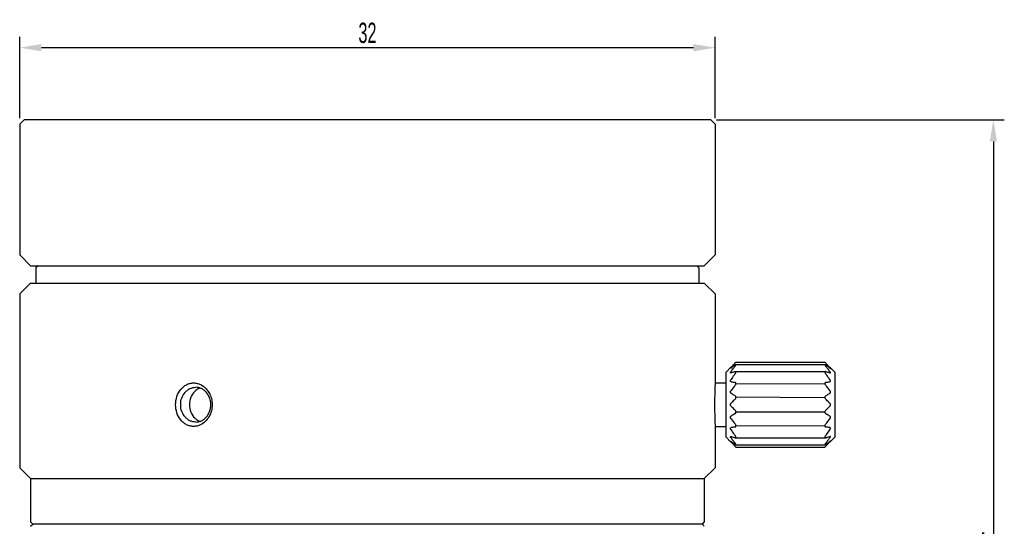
# Model space of a CAD drawing. Header units: millimetres. Extents: x 86 to 390, y 67 to 240.
# Tile 4 of 5: x 99 to 234, y 170 to 240. Entities that reach past the tile are written whole.
import ezdxf

# ---------------------------------------------------------------- set-up
doc = ezdxf.new("R2010")
doc.units = ezdxf.units.MM
doc.header["$LTSCALE"] = 23.1
doc.header["$PDMODE"] = 3
doc.header["$PDSIZE"] = 8
doc.layers.get('0').update_dxf_attribs({"linetype": 'CONTINUOUS'})
doc.layers.get('Defpoints').update_dxf_attribs({"linetype": 'CONTINUOUS'})
doc.layers.add('F4029A-JG0_PBL1', color=7, linetype='CONTINUOUS')
doc.styles.get("Standard").update_dxf_attribs({"font": 'txt', "width": 0.6})
doc.dimstyles.get("Standard").update_dxf_attribs({"dimtxt": 2.8, "dimasz": 3, "dimexe": 1.5, "dimexo": 0.8, "dimtad": 1, "dimdec": 4, "dimdsep": 46, "dimtxsty": 'STANDARD', "dimblk": '_FILLED', "dimblk1": '_FILLED', "dimblk2": '_FILLED', "dimcen": 0.09, "dimadec": 4, "dimazin": 2, "dimtol": 1, "dimtp": 0.0001, "dimtm": 0.0001, "dimtfac": 1, "dimtdec": 4, "dimtofl": 0, "dimtmove": 0, "dimatfit": 3, "dimldrblk": '_FILLED', "dimfxl": 1, "dimtolj": 1, "dimarcsym": 0})

# ---------------------------------------------------------------- blocks, each defined once
blk = doc.blocks.new('_FILLED')
at = {"color": 0, "linetype": 'ByBlock'}
blk.add_solid([(0, 0), (-1, 0.167), (-1, -0.167)], dxfattribs=at)
blk = doc.blocks.new('*D9')
at = {"color": 0, "lineweight": -2, "transparency": 16777216}
for p, q in [((98.56, 226.04), (98.56, 237.29)), ((194.56, 226.04), (194.56, 237.29)), ((101.56, 235.79), (191.56, 235.79))]:
    blk.add_line(p, q, dxfattribs=at)
at = {"layer": 'Defpoints', "color": 0, "transparency": 16777216}
for p in [(194.56, 235.79), (98.56, 225.24), (194.56, 225.24)]:
    blk.add_point(p, dxfattribs=at)
at = {"color": 0, "lineweight": -2, "transparency": 16777216, "xscale": 3, "yscale": 3, "zscale": 3, "rotation": 180}
blk.add_blockref('_FILLED', (98.56, 235.79), dxfattribs=at)
at = {"color": 0, "lineweight": -2, "transparency": 16777216, "xscale": 3, "yscale": 3, "zscale": 3}
blk.add_blockref('_FILLED', (194.56, 235.79), dxfattribs=at)
at = {"color": 0, "transparency": 16777216, "insert": (146.56, 237.82), "char_height": 2.8, "attachment_point": 5}
blk.add_mtext('\\A1;32', dxfattribs=at)
blk = doc.blocks.new('*D10')
at = {"color": 0, "lineweight": -2, "transparency": 16777216}
for p, q in [((194.76, 225.84), (234.46, 225.84)), ((232.96, 222.84), (232.96, 110.63)), ((194.76, 107.63), (234.46, 107.63))]:
    blk.add_line(p, q, dxfattribs=at)
at = {"layer": 'Defpoints', "color": 0, "transparency": 16777216}
for p in [(193.96, 225.84), (193.96, 107.63), (232.96, 107.63)]:
    blk.add_point(p, dxfattribs=at)
at = {"color": 0, "lineweight": -2, "transparency": 16777216, "xscale": 3, "yscale": 3, "zscale": 3}
for p, rotation in [((232.96, 225.84), 90), ((232.96, 107.63), 270)]:
    blk.add_blockref('_FILLED', p, dxfattribs=dict(at, rotation=rotation))
at = {"color": 0, "transparency": 16777216, "insert": (230.94, 166.73), "char_height": 2.8, "attachment_point": 5, "rotation": 90}
blk.add_mtext('\\A1;39.4', dxfattribs=at)

msp = doc.modelspace()

# ---------------------------------------------------------------- linework, layer by layer
for p, q in [((197.41987, 189.36272), (209.6937, 189.40493)), ((197.42033, 187.53804), (209.69413, 187.47697)), ((197.41961, 185.50769), (209.69413, 185.47353)), ((197.42065, 183.58297), (209.6937, 183.54549))]:
    msp.add_line(p, q)
at = {"layer": 'F4029A-JG0_PBL1', "color": 0, "linetype": 'Continuous'}
for p, q in [((98.55869, 225.23525), (99.15869, 225.83525)), ((193.95869, 225.83525), (99.15869, 225.83525)), ((194.55869, 225.23525), (193.95869, 225.83525)), ((98.55869, 225.23525), (98.55869, 207.17525)), ((194.55869, 225.23525), (194.55869, 207.17525)), ((98.55869, 207.17525), (100.05869, 205.67525)), ((194.55869, 207.17525), (193.05869, 205.67525)), ((100.05869, 205.67525), (193.05869, 205.67525)), ((101.10869, 205.67525), (100.80869, 205.37525)), ((100.80869, 205.37525), (100.80869, 203.27525)), ((192.00869, 205.67525), (192.30869, 205.37525)), ((192.30869, 205.37525), (192.30869, 203.27525)), ((100.05869, 203.27525), (98.55869, 201.77525)), ((100.05869, 203.27525), (193.05869, 203.27525)), ((193.05869, 203.27525), (194.55869, 201.77525)), ((98.55869, 201.77525), (98.55869, 177.77525)), ((194.55869, 201.77525), (194.55869, 189.47525)), ((196.05869, 190.97525), (196.71965, 191.63621)), ((197.4065, 192.00464), (209.71088, 192.00464)), ((197.42369, 192.34025), (209.69369, 192.34025)), ((211.05869, 190.97525), (210.39773, 191.63621)), ((196.05869, 181.97525), (196.05869, 190.97525)), ((197.35671, 191.03829), (209.76067, 191.03829)), ((211.05869, 190.97525), (211.05869, 181.97525)), ((194.55869, 189.47525), (196.05869, 189.47525)), ((194.55869, 183.47525), (196.05869, 183.47525)), ((194.55869, 183.47525), (194.55869, 177.77525)), ((196.05869, 181.97525), (196.71965, 181.31429)), ((197.35671, 181.91221), (209.76067, 181.91221)), ((197.4065, 180.94586), (209.71088, 180.94586)), ((211.05869, 181.97525), (210.39773, 181.31429)), ((197.36008, 180.67693), (197.42369, 180.61025)), ((197.42369, 180.61025), (209.69369, 180.61025)), ((209.7573, 180.67693), (209.69369, 180.61025)), ((98.55869, 177.77525), (100.05869, 176.27525)), ((194.55869, 177.77525), (193.05869, 176.27525)), ((100.05869, 176.27525), (100.05869, 170.27525)), ((100.05869, 176.27525), (193.05869, 176.27525)), ((193.05869, 176.27525), (193.05869, 170.27525)), ((100.05869, 170.27525), (100.35869, 169.97525)), ((100.05869, 169.67525), (100.35869, 169.97525)), ((192.75869, 169.97525), (100.35869, 169.97525)), ((193.05869, 170.27525), (192.75869, 169.97525)), ((193.05869, 169.67525), (192.75869, 169.97525))]:
    msp.add_line(p, q, dxfattribs=at)
for points in [[(197.41707, 180.61723), (197.42216, 180.61196), (197.42369, 180.61025)], [(209.70031, 180.61723), (209.69522, 180.61196), (209.69369, 180.61025)]]:
    msp.add_lwpolyline(points, dxfattribs=at)
for centre, radius, start, end in [((209.33888, 180.40835), 16.85778, 137.6752984, 138.3457632), ((205.99328, 179.47032), 15.20782, 126.1909306, 127.4623979), ((211.49865, 178.43399), 19.78399, 136.4562234, 137.6594005), ((207.97805, 176.77505), 18.55502, 125.6707669, 126.2228121), ((216.77463, 176.05266), 25.03278, 141.0408165, 142.1301736), ((208.95632, 175.41454), 20.23072, 125.4186164, 125.6746543), ((214.00798, 176.05826), 23.23954, 135.9346178, 136.47264), ((209.70517, 174.36145), 21.52292, 125.1654045, 125.4185184), ((185.17648, 203.96095), 16.88298, 315.9424595, 316.5036129), ((221.9409, 203.96095), 16.88298, 223.4963871, 224.0575405), ((210.89213, 192.66957), 1.39446, 216.9374597, 218.9776214), ((192.52813, 175.49813), 24.04676, 43.849455, 44.0611402), ((197.78693, 174.89089), 20.87429, 54.329799, 54.8384769), ((189.31528, 175.22993), 26.34903, 38.4195734, 38.9455006), ((193.37338, 176.30994), 22.8748, 43.5938731, 43.8497345), ((195.52372, 178.3462), 19.91334, 42.3426283, 43.616891), ((199.95826, 177.90157), 17.16231, 53.1864364, 54.3577758), ((201.35101, 179.7663), 14.83488, 52.7031586, 53.1773648), ((197.77913, 180.40892), 16.85693, 41.6542266, 42.3240776), ((198.1385, 190.36974), 1.86853, 138.3057047, 139.5062728), ((197.46609, 190.5259), 0.90113, 143.334722, 146.1702905), ((212.34473, 179.47562), 19.43441, 142.7483873, 143.3959636), ((203.25611, 170.26426), 21.60044, 106.7986039, 107.5485799), ((214.99394, 176.96183), 22.40736, 142.7157372, 144.5374604), ((213.71726, 178.43299), 21.15805, 142.3203587, 142.7508343), ((214.65369, 177.71085), 22.34058, 142.1481464, 142.3225361), ((204.86296, 164.97706), 27.12643, 106.5011417, 106.8202355), ((205.63588, 162.37291), 29.84285, 106.3682582, 106.5038524), ((218.99809, 173.93846), 27.42469, 142.2649472, 142.7576697), ((206.23701, 160.32563), 31.97657, 106.2122159, 106.3679501), ((210.49947, 191.25829), 0.87458, 214.3663657, 217.7652381), ((201.15833, 161.27708), 30.98533, 73.4990787, 73.7901353), ((188.11921, 173.93839), 27.42479, 37.2423464, 37.7350531), ((192.12342, 176.96182), 22.40738, 35.4625395, 37.2842785), ((202.58518, 166.08814), 25.96715, 72.8501965, 73.5026109), ((191.31092, 176.81291), 23.80179, 37.8551368, 38.4193026), ((192.72194, 177.91093), 22.01389, 37.5197161, 37.8523681), ((193.63359, 178.61128), 20.86428, 37.2469431, 37.5190336), ((203.96802, 170.59703), 21.25099, 72.6192305, 72.828106), ((194.77339, 179.47617), 19.43348, 36.6040271, 37.2510094), ((204.37748, 171.90571), 19.87974, 72.4435526, 72.6187764), ((201.84509, 180.41613), 14.01854, 52.5253681, 52.7002125), ((208.97887, 190.36974), 1.86853, 40.4937272, 41.6942953), ((209.65129, 190.5259), 0.90113, 33.8297095, 36.665278), ((242.47161, 186.47525), 48.00675, 176.4171831, 183.5828169), ((203.62331, 229.73405), 40.67164, 260.2609659, 261.0690602), ((202.85264, 233.63604), 44.62591, 278.9667427, 279.7032313), ((124.05084, 187.04164), 1.8345, 108.8953341, 112.9146828), ((124.05089, 185.90899), 1.83464, 247.0400778, 251.1083094), ((204.26474, 139.31446), 44.62591, 98.9667427, 99.7032313), ((214.99396, 195.98868), 22.40738, 215.4625395, 217.2842785), ((218.99817, 199.01211), 27.42479, 217.2423464, 217.7350531), ((196.61792, 181.69222), 0.87457, 34.3655912, 37.7652584), ((203.49406, 143.21645), 40.67164, 80.2609659, 81.0690602), ((188.11929, 199.01204), 27.42469, 322.2649472, 322.7576697), ((192.12343, 195.98867), 22.40736, 322.7157372, 324.5374604), ((202.73989, 201.04479), 19.87974, 252.4435526, 252.6187764), ((212.34399, 193.47433), 19.43348, 216.6040271, 217.2510094), ((205.27229, 192.53437), 14.01854, 232.5253681, 232.7002125), ((209.33824, 192.54158), 16.85693, 221.6542266, 222.3240776), ((205.76636, 193.1842), 14.83488, 232.7031586, 233.1773648), ((203.14936, 202.35347), 21.25099, 252.6192305, 252.828106), ((213.48379, 194.33922), 20.86428, 217.2469431, 217.5190336), ((211.59365, 194.6043), 19.91334, 222.3426283, 223.616891), ((204.53219, 206.86236), 25.96715, 252.8501965, 253.5026109), ((207.15911, 195.04893), 17.16231, 233.1864364, 234.3577758), ((214.39544, 195.03957), 22.01389, 217.5197161, 217.8523681), ((215.80645, 196.13759), 23.80179, 217.8551368, 218.4193026), ((217.8021, 197.72057), 26.34903, 218.4195734, 218.9455006), ((205.95905, 211.67342), 30.98533, 253.4990787, 253.7901353), ((209.33045, 198.05961), 20.87429, 234.329799, 234.8384769), ((213.74399, 196.64056), 22.8748, 223.5938731, 223.8497345), ((214.58924, 197.45237), 24.04676, 223.849455, 224.0611402), ((196.22528, 180.28095), 1.39443, 36.9369876, 38.9776417), ((200.88036, 212.62488), 31.97657, 286.2122159, 286.3679501), ((190.34275, 196.89784), 25.03278, 321.0408165, 322.1301736), ((197.4122, 198.58905), 21.52292, 305.1654045, 305.4185184), ((193.10939, 196.89225), 23.23954, 315.9346178, 316.47264), ((198.16106, 197.53596), 20.23072, 305.4186164, 305.6746543), ((201.4815, 210.57759), 29.84285, 286.3682582, 286.5038524), ((195.61873, 194.51651), 19.78399, 316.4562234, 317.6594005), ((202.25441, 207.97344), 27.12643, 286.5011417, 286.8202355), ((199.13932, 196.17545), 18.55502, 305.6707669, 306.2228121), ((192.46369, 195.23965), 22.34058, 322.1481464, 322.3225361), ((203.86127, 202.68624), 21.60044, 286.7986039, 287.5485799), ((201.1241, 193.48018), 15.20782, 306.1909306, 307.4623979), ((193.40011, 194.51751), 21.15805, 322.3203587, 322.7508343), ((194.77265, 193.47488), 19.43441, 322.7483873, 323.3959636), ((197.7785, 192.54215), 16.85778, 317.6752984, 318.3457632), ((185.28635, 169.09507), 16.73063, 43.8088252, 44.059493), ((221.83102, 169.09507), 16.73063, 135.940507, 136.1911748)]:
    msp.add_arc(centre, radius, start, end, dxfattribs=at)
for points, knots in [([(197.40649, 192.00463), (197.4003, 192.00465), (197.3859, 192.00095), (197.35273, 191.98577), (197.32725, 191.96894), (197.30929, 191.95629)], [0, 0, 0, 0, 0.169485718, 0.398562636, 1, 1, 1, 1]), ([(197.30929, 191.79243), (197.32942, 191.81734), (197.3576, 191.85432), (197.3898, 191.90378), (197.40804, 191.93607), (197.4197, 191.96364), (197.42525, 191.98462), (197.42102, 192.00221), (197.41087, 192.00462), (197.40649, 192.00463)], [0, 0, 0, 0, 0.376203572, 0.545335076, 0.692906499, 0.811515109, 0.895190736, 0.948543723, 1, 1, 1, 1]), ([(209.71088, 192.00463), (209.70697, 192.00463), (209.69852, 192.00312), (209.69239, 191.99004), (209.69495, 191.97305), (209.70238, 191.95132), (209.71529, 191.92518), (209.73962, 191.88393), (209.76162, 191.85279), (209.77755, 191.83158)], [0, 0, 0, 0, 0.056975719, 0.111175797, 0.190100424, 0.302432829, 0.445646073, 0.613642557, 1, 1, 1, 1]), ([(209.80809, 191.95629), (209.79013, 191.96894), (209.76465, 191.98577), (209.73148, 192.00095), (209.71707, 192.00465), (209.71088, 192.00463)], [0, 0, 0, 0, 0.601437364, 0.830514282, 1, 1, 1, 1]), ([(196.70107, 190.85178), (196.68939, 190.85179), (196.66098, 190.8589), (196.65683, 190.89834), (196.66528, 190.92981), (196.68324, 190.97354), (196.70287, 191.00566), (196.71753, 191.02758)], [0, 0, 0, 0, 0.163753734, 0.342763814, 0.473303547, 0.630217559, 1, 1, 1, 1]), ([(196.66353, 191.49323), (196.66208, 191.49323), (196.65846, 191.49436), (196.65871, 191.50124), (196.66208, 191.50884), (196.66823, 191.51975), (196.67727, 191.53286), (196.69362, 191.55462), (196.70756, 191.5714), (196.71753, 191.5831)], [0, 0, 0, 0, 0.038751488, 0.08237597, 0.158417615, 0.269873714, 0.414280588, 0.587329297, 1, 1, 1, 1]), ([(196.74326, 191.54157), (196.72731, 191.52934), (196.7054, 191.513), (196.67846, 191.49777), (196.66775, 191.49321), (196.66353, 191.49323)], [0, 0, 0, 0, 0.642620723, 0.864898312, 1, 1, 1, 1]), ([(196.74326, 190.85946), (196.73951, 190.85827), (196.72577, 190.85431), (196.71145, 190.85178), (196.70107, 190.85178)], [0, 0, 0, 0, 0.274730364, 1, 1, 1, 1]), ([(197.35671, 191.03829), (197.35298, 191.03829), (197.33694, 191.0375), (197.32112, 191.03406), (197.30929, 191.03062)], [0, 0, 0, 0, 0.232266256, 1, 1, 1, 1]), ([(197.30929, 190.72267), (197.33591, 190.75707), (197.37178, 190.8104), (197.4066, 190.88468), (197.42206, 190.93561), (197.42568, 190.97974), (197.41471, 191.01528), (197.38824, 191.03567), (197.36734, 191.03829), (197.35671, 191.03829)], [0, 0, 0, 0, 0.33972396, 0.498712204, 0.639428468, 0.753345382, 0.840850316, 0.916940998, 1, 1, 1, 1]), ([(209.76067, 191.03829), (209.751, 191.03829), (209.73226, 191.03614), (209.69713, 191.01371), (209.69052, 190.96267), (209.70195, 190.91126), (209.72718, 190.84455), (209.75587, 190.79635), (209.77755, 190.7646)], [0, 0, 0, 0, 0.087569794, 0.167223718, 0.358846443, 0.494428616, 0.651720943, 1, 1, 1, 1]), ([(209.80809, 191.03062), (209.80396, 191.03182), (209.78846, 191.0359), (209.77241, 191.03829), (209.76067, 191.03829)], [0, 0, 0, 0, 0.268052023, 1, 1, 1, 1]), ([(210.37411, 191.54157), (210.39007, 191.52934), (210.41197, 191.513), (210.43892, 191.49777), (210.44962, 191.49321), (210.45385, 191.49323)], [0, 0, 0, 0, 0.642620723, 0.864898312, 1, 1, 1, 1]), ([(210.37411, 190.85946), (210.37787, 190.85827), (210.39161, 190.85431), (210.40592, 190.85178), (210.41631, 190.85178)], [0, 0, 0, 0, 0.274730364, 1, 1, 1, 1]), ([(210.45385, 191.49323), (210.45529, 191.49323), (210.45891, 191.49436), (210.45867, 191.50124), (210.45529, 191.50884), (210.44915, 191.51975), (210.4401, 191.53286), (210.42375, 191.55462), (210.40982, 191.5714), (210.39985, 191.5831)], [0, 0, 0, 0, 0.038751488, 0.08237597, 0.158417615, 0.269873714, 0.414280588, 0.587329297, 1, 1, 1, 1]), ([(210.41631, 190.85178), (210.42799, 190.85179), (210.45639, 190.8589), (210.46055, 190.89834), (210.45209, 190.92981), (210.43414, 190.97354), (210.4145, 191.00566), (210.39985, 191.02758)], [0, 0, 0, 0, 0.163753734, 0.342763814, 0.473303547, 0.630217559, 1, 1, 1, 1]), ([(122.55869, 183.47525), (122.39173, 183.47525), (122.05512, 183.51549), (121.57603, 183.69416), (121.14168, 183.98167), (120.63758, 184.49635), (120.19768, 185.33698), (120.02217, 186.47436), (120.19718, 187.61207), (120.63695, 188.45337), (121.14121, 188.96843), (121.57568, 189.25619), (122.05495, 189.43494), (122.39168, 189.47525), (122.55869, 189.47525)], [0, 0, 0, 0, 0.058210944, 0.11688132, 0.176740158, 0.238321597, 0.366501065, 0.499880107, 0.63331818, 0.761581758, 0.823193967, 0.883073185, 0.941772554, 1, 1, 1, 1]), ([(122.55869, 189.47525), (122.72157, 189.47525), (123.05142, 189.43678), (123.36414, 189.32601), (123.5139, 189.25452)], [0, 0, 0, 0, 0.49533186, 1, 1, 1, 1]), ([(123.5139, 189.25452), (123.75512, 189.13938), (124.20991, 188.81878), (124.72504, 188.15115), (125.05067, 187.34738), (125.16167, 186.47456), (125.05032, 185.60179), (124.72437, 184.79818), (124.20896, 184.1308), (123.75403, 183.81045), (123.51277, 183.69544)], [0, 0, 0, 0, 0.118866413, 0.242643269, 0.370287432, 0.500008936, 0.629728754, 0.757368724, 0.881140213, 1, 1, 1, 1]), ([(196.74326, 189.64855), (196.72106, 189.65237), (196.67208, 189.67484), (196.65442, 189.74514), (196.66412, 189.80587), (196.6892, 189.87803), (196.71995, 189.92914), (196.74326, 189.96192)], [0, 0, 0, 0, 0.181099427, 0.389597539, 0.525017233, 0.676636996, 1, 1, 1, 1]), ([(197.30929, 189.14061), (197.34138, 189.17883), (197.38313, 189.2426), (197.41648, 189.33593), (197.4295, 189.42019), (197.40957, 189.50139), (197.35456, 189.54409), (197.32447, 189.5531), (197.30929, 189.5555)], [0, 0, 0, 0, 0.300445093, 0.451735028, 0.592728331, 0.814409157, 0.907491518, 1, 1, 1, 1]), ([(209.80809, 189.5555), (209.79291, 189.5531), (209.76281, 189.54409), (209.7078, 189.50139), (209.68787, 189.42019), (209.7009, 189.33593), (209.73425, 189.2426), (209.776, 189.17883), (209.80809, 189.14061)], [0, 0, 0, 0, 0.092508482, 0.185590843, 0.407271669, 0.548264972, 0.699554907, 1, 1, 1, 1]), ([(210.37411, 189.64855), (210.39631, 189.65237), (210.44529, 189.67484), (210.46296, 189.74514), (210.45325, 189.80587), (210.42818, 189.87803), (210.39742, 189.92914), (210.37411, 189.96192)], [0, 0, 0, 0, 0.181099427, 0.389597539, 0.525017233, 0.676636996, 1, 1, 1, 1]), ([(122.85869, 184.07525), (122.72277, 184.07525), (122.44805, 184.10687), (122.054, 184.24546), (121.69173, 184.47055), (121.26557, 184.87668), (120.88331, 185.54975), (120.72777, 186.47525), (120.88331, 187.40075), (121.26557, 188.07382), (121.69173, 188.47995), (122.054, 188.70504), (122.44805, 188.84363), (122.72277, 188.87525), (122.85869, 188.87525)], [0, 0, 0, 0, 0.058104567, 0.11703082, 0.177192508, 0.239017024, 0.367202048, 0.5, 0.632797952, 0.760982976, 0.822807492, 0.88296918, 0.941895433, 1, 1, 1, 1]), ([(122.72184, 188.31668), (122.48841, 188.08673), (122.11689, 187.49926), (121.93346, 186.4778), (122.11511, 185.45593), (122.48552, 184.86762), (122.71852, 184.6371)], [0, 0, 0, 0, 0.243805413, 0.49994458, 0.756117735, 1, 1, 1, 1]), ([(123.33656, 188.73137), (123.28019, 188.70754), (123.05663, 188.59964), (122.85493, 188.44778), (122.72184, 188.31668)], [0, 0, 0, 0, 0.246745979, 1, 1, 1, 1]), ([(122.85869, 184.07525), (122.99461, 184.07525), (123.26933, 184.10687), (123.66338, 184.24546), (124.02565, 184.47055), (124.4518, 184.87668), (124.83406, 185.54975), (124.9896, 186.47525), (124.83406, 187.40075), (124.4518, 188.07382), (124.02565, 188.47995), (123.66338, 188.70504), (123.26933, 188.84363), (122.99461, 188.87525), (122.85869, 188.87525)], [0, 0, 0, 0, 0.058104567, 0.11703082, 0.177192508, 0.239017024, 0.367202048, 0.5, 0.632797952, 0.760982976, 0.822807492, 0.88296918, 0.941895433, 1, 1, 1, 1]), ([(196.74326, 188.05489), (196.71868, 188.07062), (196.67258, 188.11935), (196.65021, 188.22533), (196.67771, 188.33883), (196.71902, 188.40787), (196.74326, 188.4393)], [0, 0, 0, 0, 0.203608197, 0.445274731, 0.722991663, 1, 1, 1, 1]), ([(196.74326, 188.05489), (196.78927, 188.02546), (196.97627, 187.90741), (197.16573, 187.79326), (197.30929, 187.70887)], [0, 0, 0, 0, 0.246968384, 1, 1, 1, 1]), ([(197.30929, 187.23706), (197.34239, 187.2684), (197.4001, 187.34757), (197.43512, 187.48913), (197.4042, 187.62608), (197.34219, 187.68952), (197.30929, 187.70887)], [0, 0, 0, 0, 0.253637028, 0.531786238, 0.787580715, 1, 1, 1, 1]), ([(209.80809, 187.70887), (209.77518, 187.68952), (209.71317, 187.62608), (209.68225, 187.48913), (209.71728, 187.34757), (209.77499, 187.2684), (209.80809, 187.23706)], [0, 0, 0, 0, 0.212419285, 0.468213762, 0.746362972, 1, 1, 1, 1]), ([(209.80809, 187.70887), (209.85629, 187.7372), (210.04651, 187.84998), (210.23492, 187.96586), (210.37411, 188.05489)], [0, 0, 0, 0, 0.252839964, 1, 1, 1, 1]), ([(210.37411, 188.05489), (210.39869, 188.07062), (210.4448, 188.11935), (210.46716, 188.22533), (210.43966, 188.33883), (210.39836, 188.40787), (210.37411, 188.4393)], [0, 0, 0, 0, 0.203608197, 0.445274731, 0.722991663, 1, 1, 1, 1]), ([(196.74326, 186.27071), (196.7184, 186.29632), (196.67496, 186.35988), (196.65014, 186.47527), (196.67497, 186.59065), (196.71841, 186.65419), (196.74326, 186.67979)], [0, 0, 0, 0, 0.237386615, 0.500076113, 0.762680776, 1, 1, 1, 1]), ([(197.30929, 187.23706), (197.261, 187.19134), (197.06949, 187.00849), (196.88137, 186.82206), (196.74326, 186.67979)], [0, 0, 0, 0, 0.251165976, 1, 1, 1, 1]), ([(196.74326, 186.27071), (196.78914, 186.22345), (196.97481, 186.03466), (197.16484, 185.85019), (197.30929, 185.71344)], [0, 0, 0, 0, 0.248766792, 1, 1, 1, 1]), ([(210.37411, 186.67979), (210.32823, 186.72705), (210.14257, 186.91584), (209.95253, 187.10031), (209.80809, 187.23706)], [0, 0, 0, 0, 0.248766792, 1, 1, 1, 1]), ([(209.80809, 185.71344), (209.85638, 185.75916), (210.04788, 185.94201), (210.23601, 186.12844), (210.37411, 186.27071)], [0, 0, 0, 0, 0.251165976, 1, 1, 1, 1]), ([(210.37411, 186.27071), (210.39897, 186.29632), (210.44242, 186.35988), (210.46724, 186.47527), (210.44241, 186.59065), (210.39896, 186.65419), (210.37411, 186.67979)], [0, 0, 0, 0, 0.237386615, 0.500076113, 0.762680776, 1, 1, 1, 1]), ([(196.74326, 184.5112), (196.71901, 184.54264), (196.6777, 184.6117), (196.65021, 184.72522), (196.67259, 184.83118), (196.71869, 184.87989), (196.74326, 184.89561)], [0, 0, 0, 0, 0.277082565, 0.554874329, 0.796450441, 1, 1, 1, 1]), ([(197.30929, 185.24163), (197.26109, 185.2133), (197.07086, 185.10052), (196.88245, 184.98464), (196.74326, 184.89561)], [0, 0, 0, 0, 0.252839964, 1, 1, 1, 1]), ([(197.30929, 185.24163), (197.34219, 185.26098), (197.4042, 185.32442), (197.43512, 185.46137), (197.4001, 185.60293), (197.34239, 185.6821), (197.30929, 185.71344)], [0, 0, 0, 0, 0.212418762, 0.468213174, 0.746362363, 1, 1, 1, 1]), ([(209.80809, 185.71344), (209.77499, 185.6821), (209.71728, 185.60293), (209.68225, 185.46137), (209.71317, 185.32442), (209.77518, 185.26098), (209.80809, 185.24163)], [0, 0, 0, 0, 0.253637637, 0.531786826, 0.787581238, 1, 1, 1, 1]), ([(210.37411, 184.89561), (210.32811, 184.92504), (210.1411, 185.04309), (209.95165, 185.15724), (209.80809, 185.24163)], [0, 0, 0, 0, 0.246968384, 1, 1, 1, 1]), ([(210.37411, 184.5112), (210.39837, 184.54264), (210.43968, 184.6117), (210.46717, 184.72522), (210.44478, 184.83118), (210.39869, 184.87989), (210.37411, 184.89561)], [0, 0, 0, 0, 0.277082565, 0.554874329, 0.796450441, 1, 1, 1, 1]), ([(123.51277, 183.69544), (123.36316, 183.62412), (123.0508, 183.51362), (122.72137, 183.47525), (122.55869, 183.47525)], [0, 0, 0, 0, 0.504659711, 1, 1, 1, 1]), ([(122.71852, 184.6371), (122.76365, 184.59245), (122.94837, 184.4253), (123.16434, 184.29209), (123.33522, 184.2197)], [0, 0, 0, 0, 0.254861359, 1, 1, 1, 1]), ([(197.30929, 183.395), (197.32447, 183.3974), (197.35456, 183.40641), (197.40957, 183.44911), (197.4295, 183.53031), (197.41648, 183.61457), (197.38313, 183.7079), (197.34138, 183.77167), (197.30929, 183.80989)], [0, 0, 0, 0, 0.09250839, 0.185590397, 0.407271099, 0.548264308, 0.69955422, 1, 1, 1, 1]), ([(209.80809, 183.80989), (209.776, 183.77167), (209.73425, 183.7079), (209.7009, 183.61457), (209.68787, 183.53031), (209.7078, 183.44911), (209.76281, 183.40641), (209.79291, 183.3974), (209.80809, 183.395)], [0, 0, 0, 0, 0.30044578, 0.451735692, 0.592728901, 0.814409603, 0.90749161, 1, 1, 1, 1]), ([(196.74326, 182.98858), (196.71995, 183.02137), (196.68919, 183.0725), (196.66411, 183.14467), (196.65442, 183.2054), (196.6721, 183.27568), (196.72107, 183.29813), (196.74326, 183.30195)], [0, 0, 0, 0, 0.323440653, 0.475100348, 0.610540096, 0.818947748, 1, 1, 1, 1]), ([(197.35671, 181.91221), (197.36638, 181.91221), (197.38512, 181.91436), (197.42024, 181.93679), (197.42686, 181.98783), (197.41543, 182.03923), (197.3902, 182.10594), (197.36152, 182.15414), (197.33984, 182.18589)], [0, 0, 0, 0, 0.087570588, 0.167225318, 0.358846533, 0.494427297, 0.651718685, 1, 1, 1, 1]), ([(209.80809, 182.22783), (209.78147, 182.19343), (209.7456, 182.1401), (209.71078, 182.06582), (209.69532, 182.01489), (209.6917, 181.97076), (209.70266, 181.93522), (209.72913, 181.91483), (209.75003, 181.91221), (209.76067, 181.91221)], [0, 0, 0, 0, 0.339724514, 0.498712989, 0.639429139, 0.753345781, 0.840850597, 0.916941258, 1, 1, 1, 1]), ([(210.37411, 182.98858), (210.39743, 183.02137), (210.42818, 183.0725), (210.45327, 183.14467), (210.46295, 183.2054), (210.44527, 183.27568), (210.39631, 183.29813), (210.37411, 183.30195)], [0, 0, 0, 0, 0.323440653, 0.475100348, 0.610540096, 0.818947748, 1, 1, 1, 1]), ([(196.74326, 181.3379), (196.72987, 181.35295), (196.70373, 181.38405), (196.68168, 181.4094), (196.65129, 181.45724), (196.66353, 181.45727)], [0, 0, 0, 0, 0.414903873, 0.748060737, 1, 1, 1, 1]), ([(196.74326, 181.8865), (196.72448, 181.9118), (196.69888, 181.94926), (196.6728, 182.00079), (196.65902, 182.03871), (196.65554, 182.07824), (196.68027, 182.09731), (196.69394, 182.09871), (196.70107, 182.09871)], [0, 0, 0, 0, 0.36495927, 0.525777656, 0.662257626, 0.845781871, 0.917393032, 1, 1, 1, 1]), ([(196.66353, 181.45727), (196.66775, 181.45728), (196.67846, 181.45274), (196.7054, 181.43749), (196.72731, 181.42116), (196.74326, 181.40893)], [0, 0, 0, 0, 0.135096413, 0.357328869, 1, 1, 1, 1]), ([(196.70107, 182.09871), (196.70429, 182.09872), (196.71862, 182.09788), (196.73268, 182.09439), (196.74326, 182.09104)], [0, 0, 0, 0, 0.225139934, 1, 1, 1, 1]), ([(197.30929, 181.91988), (197.31342, 181.91868), (197.32892, 181.9146), (197.34497, 181.91221), (197.35671, 181.91221)], [0, 0, 0, 0, 0.268052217, 1, 1, 1, 1]), ([(197.30929, 180.99421), (197.32725, 180.98156), (197.35273, 180.96473), (197.3859, 180.94955), (197.4003, 180.94585), (197.40649, 180.94587)], [0, 0, 0, 0, 0.601437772, 0.830514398, 1, 1, 1, 1]), ([(197.40649, 180.94587), (197.4104, 180.94587), (197.41886, 180.94738), (197.42499, 180.96046), (197.42243, 180.97745), (197.415, 180.99917), (197.40209, 181.02531), (197.37776, 181.06657), (197.35576, 181.09771), (197.33984, 181.11891)], [0, 0, 0, 0, 0.056977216, 0.111177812, 0.190101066, 0.302432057, 0.445643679, 0.613639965, 1, 1, 1, 1]), ([(209.80809, 181.15807), (209.78796, 181.13316), (209.75978, 181.09618), (209.72757, 181.04672), (209.70934, 181.01443), (209.69768, 180.98686), (209.69213, 180.96588), (209.69635, 180.94829), (209.7065, 180.94588), (209.71088, 180.94587)], [0, 0, 0, 0, 0.376203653, 0.545335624, 0.692906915, 0.811515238, 0.895190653, 0.94854369, 1, 1, 1, 1]), ([(209.71088, 180.94587), (209.71707, 180.94585), (209.73148, 180.94955), (209.76465, 180.96473), (209.79013, 180.98156), (209.80809, 180.99421)], [0, 0, 0, 0, 0.169485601, 0.398562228, 1, 1, 1, 1]), ([(209.76067, 181.91221), (209.76439, 181.91221), (209.78044, 181.913), (209.79626, 181.91644), (209.80809, 181.91988)], [0, 0, 0, 0, 0.232266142, 1, 1, 1, 1]), ([(210.41631, 182.09871), (210.41308, 182.09872), (210.39875, 182.09788), (210.3847, 182.09439), (210.37411, 182.09104)], [0, 0, 0, 0, 0.225139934, 1, 1, 1, 1]), ([(210.37411, 181.8865), (210.3929, 181.9118), (210.4185, 181.94926), (210.44458, 182.00079), (210.45835, 182.03871), (210.46184, 182.07824), (210.43711, 182.09731), (210.42344, 182.09871), (210.41631, 182.09871)], [0, 0, 0, 0, 0.36495927, 0.525777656, 0.662257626, 0.845781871, 0.917393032, 1, 1, 1, 1]), ([(210.45385, 181.45727), (210.44962, 181.45728), (210.43892, 181.45274), (210.41198, 181.43749), (210.39007, 181.42116), (210.37411, 181.40893)], [0, 0, 0, 0, 0.135096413, 0.357328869, 1, 1, 1, 1]), ([(210.37411, 181.3379), (210.3875, 181.35295), (210.41364, 181.38405), (210.4357, 181.4094), (210.46608, 181.45724), (210.45385, 181.45727)], [0, 0, 0, 0, 0.414903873, 0.748060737, 1, 1, 1, 1])]:
    msp.add_open_spline(points, degree=3, knots=knots, dxfattribs=at)
for points in [[(197.30929, 189.14061), (197.11616, 188.91051), (196.92674, 188.67717), (196.74326, 188.4393)], [(210.37411, 188.4393), (210.19063, 188.67717), (210.00122, 188.91051), (209.80809, 189.14061)], [(196.74326, 184.5112), (196.92674, 184.27333), (197.11616, 184.03999), (197.30929, 183.80989)], [(209.80809, 183.80989), (210.00122, 184.03999), (210.19063, 184.27333), (210.37411, 184.5112)]]:
    msp.add_open_spline(points, degree=3, dxfattribs=at)

# ---------------------------------------------------------------- dimensions: what is measured, and where the dimension line sits
at = {"color": 0}
dim = msp.add_linear_dim(base=(194.55869, 235.79249), p1=(98.55869, 225.23525), p2=(194.55869, 225.23525), text='32', dimstyle='STANDARD', dxfattribs=at)
dim.commit()
dim.dimension.update_dxf_attribs({"geometry": '*D9', "text_midpoint": (146.55869, 237.81749)})
dim = msp.add_linear_dim(base=(232.96439, 107.62502), p1=(193.95869, 225.83525), p2=(193.95869, 107.62502), angle=90, text='39.4', dimstyle='STANDARD', dxfattribs=at)
dim.commit()
dim.dimension.update_dxf_attribs({"geometry": '*D10', "text_midpoint": (230.93939, 166.73014)})

doc.saveas('drawing.dxf')
